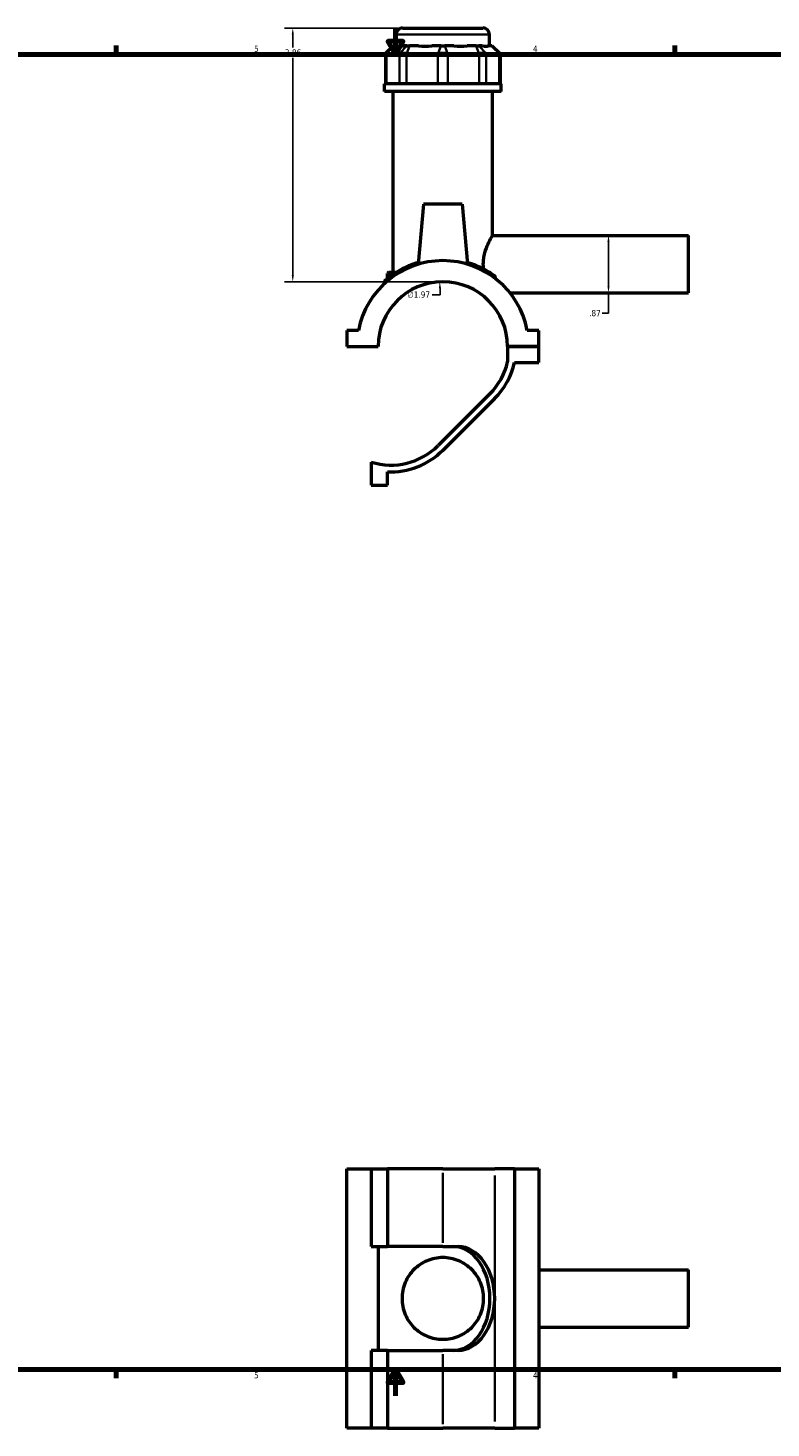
# Model space of a CAD drawing. Header units: inches. Extents: x 0.1 to 45.3, y 0.1 to 44.9.
# Tile 2 of 6: x 11.4 to 22.7, y 0.1 to 21.4. Entities that reach past the tile are written whole.
import ezdxf

# ---------------------------------------------------------------- set-up
doc = ezdxf.new("R2010")
doc.units = ezdxf.units.IN
doc.header["$MEASUREMENT"] = 0
for name, color, linetype, lineweight in [('Border (ANSI)', 7, 'Continuous', 70), ('Dimension (ANSI)', 7, 'Continuous', 25), ('Visible (ANSI)', 7, 'Continuous', 50), ('Visible Narrow (ANSI)', 7, 'Continuous', 35)]:
    doc.layers.add(name, color=color, linetype=linetype, lineweight=lineweight)
doc.styles.add('Note Text (ANSI)', font='tahoma.ttf')
doc.dimstyles.new('Default (ANSI)', dxfattribs={"dimtxt": 0.094488, "dimasz": 0.098425, "dimexe": 0.125, "dimexo": 0.0625, "dimgap": 0.031496, "dimtad": 0, "dimtih": 1, "dimtoh": 1, "dimrnd": 1e-08, "dimzin": 4, "dimdsep": 46, "dimtxsty": 'Note Text (ANSI)', "dimcen": 0.09, "dimdle": 0.393701, "dimclrd": 256, "dimclre": 256, "dimclrt": 5, "dimadec": 0, "dimazin": 1, "dimtfac": 1, "dimtofl": 0, "dimtmove": 0, "dimatfit": 3, "dimfxl": 1, "dimtolj": 1, "dimtzin": 4, "dimlwd": -1, "dimlwe": -1, "dimarcsym": 0})

# ---------------------------------------------------------------- blocks, each defined once
blk = doc.blocks.new('Borders Default Border')
at = {"layer": 'Border (ANSI)'}
for p, q in [((12.75, 21), (12.75, 21.134)), ((21.25, 21), (21.25, 21.134)), ((12.75, 1), (12.75, 0.866)), ((21.25, 1), (21.25, 0.866))]:
    blk.add_line(p, q, dxfattribs=at)
at = {"layer": 'Border (ANSI)', "flags": 128}
for points in [[(17, 21.4), (17, 21), (16.885, 21.2), (17.115, 21.2), (17, 21)], [(0.5, 1), (0.5, 21), (33.5, 21), (33.5, 1), (0.5, 1)], [(17, 0.6), (17, 1), (16.885, 0.8), (17.115, 0.8), (17, 1)]]:
    blk.add_lwpolyline(points, dxfattribs=at)
at = {"layer": 'Border (ANSI)', "color": 5, "true_color": 0x0000ff, "char_height": 0.0945, "attachment_point": 7, "style": 'Note Text (ANSI)'}
for s, insert in [('5', (14.847, 21.038)), ('4', (19.092, 21.04)), ('5', (14.847, 0.864)), ('4', (19.092, 0.866))]:
    blk.add_mtext(s, dxfattribs=dict(at, insert=insert))
blk = doc.blocks.new('*D6')
at = {"layer": 'Defpoints', "color": 0, "transparency": 16777216}
for p in [(17.672, 17.541), (17.768, 15.571)]:
    blk.add_point(p, dxfattribs=at)
at = {"layer": 'Dimension (ANSI)', "transparency": 16777216}
for p, q in [((17.557, 17.345), (17.681, 17.345)), ((17.681, 17.345), (17.677, 17.443))]:
    blk.add_line(p, q, dxfattribs=at)
blk.add_solid([(17.693, 17.444), (17.66, 17.442), (17.672, 17.541)], dxfattribs=at)
at = {"layer": 'Dimension (ANSI)', "color": 5, "transparency": 16777216, "insert": (17.18, 17.396), "char_height": 0.0945, "attachment_point": 1, "style": 'Note Text (ANSI)'}
blk.add_mtext('\\A1;∅1.97', dxfattribs=at)
blk = doc.blocks.new('*D7')
at = {"layer": 'Defpoints', "color": 0, "transparency": 16777216}
for p in [(20.028, 18.248), (20.139, 17.377), (20.241, 17.377)]:
    blk.add_point(p, dxfattribs=at)
at = {"layer": 'Dimension (ANSI)', "transparency": 16777216}
for p, q in [((20.241, 18.149), (20.241, 17.476)), ((20.241, 17.377), (20.241, 17.064)), ((20.241, 17.064), (20.142, 17.064))]:
    blk.add_line(p, q, dxfattribs=at)
for points in [[(20.224, 18.149), (20.257, 18.149), (20.241, 18.248)], [(20.224, 17.476), (20.257, 17.476), (20.241, 17.377)]]:
    blk.add_solid(points, dxfattribs=at)
at = {"layer": 'Dimension (ANSI)', "color": 5, "transparency": 16777216, "insert": (19.946, 17.114), "char_height": 0.0945, "attachment_point": 1, "style": 'Note Text (ANSI)'}
blk.add_mtext('\\A1;.87', dxfattribs=at)
blk = doc.blocks.new('*D8')
at = {"layer": 'Defpoints', "color": 0, "transparency": 16777216}
for p in [(15.436, 21.402), (17.108, 21.402), (17.72, 17.542)]:
    blk.add_point(p, dxfattribs=at)
at = {"layer": 'Dimension (ANSI)', "transparency": 16777216}
for p, q in [((17.046, 21.402), (15.311, 21.402)), ((15.436, 21.304), (15.436, 21.108)), ((15.436, 17.641), (15.436, 20.947)), ((17.657, 17.542), (15.311, 17.542))]:
    blk.add_line(p, q, dxfattribs=at)
for points in [[(15.42, 21.304), (15.453, 21.304), (15.436, 21.402)], [(15.42, 17.641), (15.453, 17.641), (15.436, 17.542)]]:
    blk.add_solid(points, dxfattribs=at)
at = {"layer": 'Dimension (ANSI)', "color": 5, "transparency": 16777216, "insert": (15.316, 21.077), "char_height": 0.0945, "attachment_point": 1, "style": 'Note Text (ANSI)'}
blk.add_mtext('\\A1;3.86', dxfattribs=at)

msp = doc.modelspace()

# ---------------------------------------------------------------- linework, layer by layer
at = {"layer": 'Visible (ANSI)'}
for p, q in [((17.01, 21.132), (17.01, 21.304)), ((17.108, 21.402), (18.331, 21.402)), ((18.43, 21.132), (18.43, 21.304)), ((16.967, 21.132), (16.849, 21.014)), ((16.967, 21.132), (16.973, 21.132)), ((17.03, 21.132), (16.973, 21.132)), ((17.17, 21.132), (17.113, 21.132)), ((17.17, 21.132), (17.213, 21.132)), ((17.351, 21.132), (17.213, 21.132)), ((17.69, 21.132), (17.552, 21.132)), ((17.69, 21.132), (17.75, 21.132)), ((17.888, 21.132), (17.75, 21.132)), ((18.227, 21.132), (18.089, 21.132)), ((18.227, 21.132), (18.269, 21.132)), ((18.326, 21.132), (18.269, 21.132)), ((18.467, 21.132), (18.41, 21.132)), ((18.467, 21.132), (18.473, 21.132)), ((18.473, 21.132), (18.591, 21.014)), ((16.864, 21.014), (16.849, 21.014)), ((16.849, 21.014), (16.849, 20.553)), ((16.864, 21.014), (17.061, 21.014)), ((17.168, 21.014), (17.061, 21.014)), ((17.168, 21.014), (17.644, 21.014)), ((17.795, 21.014), (17.644, 21.014)), ((17.795, 21.014), (18.272, 21.014)), ((18.379, 21.014), (18.272, 21.014)), ((18.379, 21.014), (18.576, 21.014)), ((18.591, 21.014), (18.576, 21.014)), ((18.591, 21.014), (18.591, 20.553)), ((18.607, 20.553), (16.832, 20.553)), ((16.832, 20.437), (16.832, 20.553)), ((18.607, 20.437), (18.607, 20.553)), ((18.607, 20.437), (16.832, 20.437)), ((16.965, 17.691), (16.965, 20.437)), ((18.474, 18.248), (18.474, 20.437)), ((17.425, 18.724), (17.345, 17.809)), ((18.015, 18.724), (17.425, 18.724)), ((18.015, 18.724), (18.095, 17.809)), ((18.474, 18.248), (21.46, 18.248)), ((21.46, 17.377), (21.46, 18.248)), ((16.896, 17.691), (16.877, 17.671)), ((16.896, 17.691), (17.02, 17.691)), ((18.42, 17.691), (18.43, 17.691)), ((16.832, 17.542), (16.832, 17.517)), ((16.989, 17.671), (16.877, 17.671)), ((16.877, 17.589), (16.877, 17.671)), ((18.456, 17.671), (18.451, 17.671)), ((18.738, 17.377), (21.46, 17.377)), ((16.436, 16.803), (16.26, 16.803)), ((16.26, 16.803), (16.26, 16.558)), ((19.18, 16.803), (19.004, 16.803)), ((19.18, 16.558), (19.18, 16.803)), ((16.26, 16.558), (16.734, 16.558)), ((18.706, 16.558), (19.18, 16.558)), ((19.18, 16.558), (18.706, 16.558)), ((18.706, 16.558), (18.706, 16.325)), ((19.18, 16.314), (19.18, 16.558)), ((18.808, 16.314), (19.18, 16.314)), ((18.436, 15.84), (17.647, 15.051)), ((17.72, 14.979), (18.509, 15.768)), ((16.631, 14.8), (16.631, 14.449)), ((16.876, 14.449), (16.876, 14.654)), ((16.631, 14.449), (16.876, 14.449)), ((16.26, 4.05), (16.631, 4.05)), ((16.26, 0.11), (16.26, 4.05)), ((16.631, 4.05), (16.631, 2.869)), ((16.631, 4.05), (16.876, 4.05)), ((16.876, 4.05), (16.876, 2.869)), ((17.72, 4.05), (16.876, 4.05)), ((17.72, 4.05), (18.509, 4.05)), ((18.808, 4.05), (18.509, 4.05)), ((18.808, 4.05), (18.808, 0.11)), ((18.808, 4.05), (19.18, 4.05)), ((19.18, 4.05), (19.18, 0.11)), ((16.631, 2.869), (16.876, 2.869)), ((16.734, 2.869), (16.734, 1.291)), ((17.72, 2.869), (16.876, 2.869)), ((17.72, 2.869), (17.951, 2.869)), ((19.18, 2.515), (21.46, 2.515)), ((21.46, 1.645), (21.46, 2.515)), ((19.18, 1.645), (21.46, 1.645)), ((16.876, 1.291), (16.631, 1.291)), ((16.631, 1.291), (16.631, 0.11)), ((16.876, 1.291), (17.72, 1.291)), ((16.876, 1.291), (16.876, 0.11)), ((17.951, 1.291), (17.72, 1.291)), ((16.631, 0.11), (16.26, 0.11)), ((16.876, 0.11), (16.631, 0.11)), ((16.876, 0.11), (17.72, 0.11)), ((18.509, 0.11), (17.72, 0.11)), ((18.509, 0.11), (18.808, 0.11)), ((19.18, 0.11), (18.808, 0.11))]:
    msp.add_line(p, q, dxfattribs=at)
for centre, radius, start, end in [((17.108, 21.304), 0.0986, 90, 180), ((18.331, 21.304), 0.0986, 0, 90), ((17.72, 16.556), 1.308, 10.8674, 169.1326), ((17.72, 16.556), 0.986, 0.1144, 179.8856), ((16.852, 17.542), 0.0197, 131.3503, 180), ((17.72, 16.556), 1.013, 315, 346.8133), ((17.72, 16.556), 1.115, 315, 347.4355), ((16.931, 15.768), 1.013, 252.7751, 315), ((16.931, 15.768), 1.115, 267.1546, 315)]:
    msp.add_arc(centre, radius, start, end, dxfattribs=at)
for centre, major_axis, ratio, start_param, end_param in [((17.72, 21.834), (-0.696, -0.696), 0.198912, 0.042463, 0.350237), ((17.72, 21.834), (0.59, 0.59), 0.668179, 3.576754, 3.884528), ((17.72, 21.834), (0.59, -0.59), 0.668179, 5.54025, 5.848024), ((17.72, 21.834), (0.696, -0.696), 0.198912, 5.932949, 6.240723), ((17.878, 2.08), (0, 0.789), 0.707107, 4.712389, 6.283185), ((17.951, 2.08), (0, 0.789), 0.707107, 4.712389, 6.283185), ((17.878, 2.08), (0, -0.789), 0.707107, 0, 1.570796), ((17.951, 2.08), (0, -0.789), 0.707107, 0, 1.570796)]:
    msp.add_ellipse(centre, major_axis=major_axis, ratio=ratio, start_param=start_param, end_param=end_param, dxfattribs=at)
for points, knots in [([(18.341, 17.736), (18.338, 17.762), (18.336, 17.787), (18.336, 17.841), (18.338, 17.869), (18.346, 17.926), (18.352, 17.954), (18.373, 18.034), (18.392, 18.082), (18.426, 18.158), (18.443, 18.191), (18.468, 18.236), (18.474, 18.248), (18.474, 18.248)], [-3.617366, -3.617366, -3.617366, -3.617366, -3.425424, -3.425424, -3.210764, -3.210764, -2.996104, -2.996104, -2.566785, -2.566785, -2.139748, -2.139748, -1.712712, -1.712712, -1.712712, -1.712712]), ([(17.347, 17.836), (17.294, 17.821), (17.244, 17.803), (17.117, 17.749), (17.048, 17.71), (16.936, 17.637), (16.893, 17.603), (16.852, 17.568), (16.842, 17.56), (16.839, 17.557), (16.839, 17.557), (16.839, 17.557)], [11.576288, 11.576288, 11.576288, 11.576288, 12.026671, 12.026671, 12.807701, 12.807701, 13.596932, 13.596932, 14.063122, 14.063122, 14.150853, 14.150853, 14.150853, 14.150853]), ([(18.503, 17.635), (18.502, 17.636), (18.501, 17.637), (18.461, 17.666), (18.411, 17.698), (18.282, 17.768), (18.198, 17.805), (18.1, 17.834), (18.097, 17.835), (18.093, 17.836)], [8.133256, 8.133256, 8.133256, 8.133256, 8.148242, 8.148242, 8.813744, 8.813744, 9.617751, 9.617751, 9.649983, 9.649983, 9.649983, 9.649983]), ([(18.519, 17.612), (18.518, 17.616), (18.516, 17.62), (18.512, 17.627), (18.51, 17.63), (18.505, 17.634), (18.504, 17.635), (18.503, 17.635)], [-0.07813518, -0.07813518, -0.07813518, -0.07813518, -0.04521812, -0.04521812, -0.01150703, -0.01150703, 0, 0, 0, 0]), ([(17.099, 2.08), (17.099, 2.121), (17.103, 2.162), (17.119, 2.243), (17.131, 2.283), (17.179, 2.397), (17.226, 2.466), (17.334, 2.573), (17.403, 2.621), (17.517, 2.669), (17.557, 2.681), (17.638, 2.698), (17.68, 2.702), (17.76, 2.702), (17.801, 2.698), (17.883, 2.681), (17.923, 2.669), (18.037, 2.621), (18.106, 2.573), (18.213, 2.466), (18.261, 2.397), (18.309, 2.283), (18.321, 2.243), (18.337, 2.162), (18.341, 2.121), (18.341, 2.04), (18.337, 1.998), (18.321, 1.917), (18.309, 1.877), (18.261, 1.763), (18.213, 1.695), (18.106, 1.587), (18.037, 1.54), (17.923, 1.492), (17.883, 1.479), (17.801, 1.463), (17.76, 1.459), (17.68, 1.459), (17.638, 1.463), (17.557, 1.479), (17.517, 1.492), (17.403, 1.54), (17.334, 1.587), (17.226, 1.695), (17.179, 1.763), (17.131, 1.877), (17.119, 1.917), (17.103, 1.998), (17.099, 2.04), (17.099, 2.08)], [0, 0, 0, 0, 0.309156, 0.309156, 0.618311, 0.618311, 1.236622, 1.236622, 1.849847, 1.849847, 2.15646, 2.15646, 2.463072, 2.463072, 2.769684, 2.769684, 3.076297, 3.076297, 3.689522, 3.689522, 4.307833, 4.307833, 4.616988, 4.616988, 4.926144, 4.926144, 5.2353, 5.2353, 5.544455, 5.544455, 6.162766, 6.162766, 6.775991, 6.775991, 7.082604, 7.082604, 7.389216, 7.389216, 7.695828, 7.695828, 8.002441, 8.002441, 8.615666, 8.615666, 9.233977, 9.233977, 9.543132, 9.543132, 9.852288, 9.852288, 9.852288, 9.852288])]:
    msp.add_open_spline(points, degree=3, knots=knots, dxfattribs=at)
for points in [[(18.456, 17.671), (18.447, 17.678), (18.438, 17.684), (18.43, 17.691)], [(18.457, 17.668), (18.456, 17.669), (18.456, 17.67), (18.456, 17.671)], [(18.526, 17.586), (18.524, 17.595), (18.521, 17.603), (18.519, 17.612)]]:
    msp.add_open_spline(points, degree=3, dxfattribs=at)
at = {"layer": 'Visible Narrow (ANSI)'}
for p, q in [((18.421, 21.304), (17.019, 21.304)), ((16.967, 21.126), (16.869, 21.02)), ((17.165, 21.126), (17.066, 21.02)), ((17.211, 21.126), (17.17, 21.02)), ((17.687, 21.126), (17.647, 21.02)), ((17.752, 21.126), (17.793, 21.02)), ((18.229, 21.126), (18.27, 21.02)), ((18.275, 21.126), (18.373, 21.02)), ((18.472, 21.126), (18.571, 21.02)), ((16.864, 20.576), (16.864, 20.991)), ((17.061, 20.991), (17.061, 20.576)), ((17.168, 20.576), (17.168, 20.991)), ((17.644, 20.991), (17.644, 20.576)), ((17.795, 20.576), (17.795, 20.991)), ((18.272, 20.991), (18.272, 20.576)), ((18.379, 20.576), (18.379, 20.991)), ((18.576, 20.991), (18.576, 20.576)), ((17.72, 3.991), (17.72, 2.928)), ((18.509, 3.952), (18.509, 2.179)), ((18.509, 1.982), (18.509, 0.209)), ((17.72, 1.232), (17.72, 0.169))]:
    msp.add_line(p, q, dxfattribs=at)
for points, knots in [([(16.832, 17.542), (16.832, 17.542), (16.833, 17.543), (16.836, 17.545), (16.845, 17.553), (16.887, 17.587), (16.93, 17.621), (17.043, 17.693), (17.113, 17.731), (17.24, 17.784), (17.291, 17.802), (17.345, 17.818)], [-14.150853, -14.150853, -14.150853, -14.150853, -14.063122, -14.063122, -13.596932, -13.596932, -12.807701, -12.807701, -12.026671, -12.026671, -11.572912, -11.572912, -11.572912, -11.572912]), ([(18.094, 17.818), (18.099, 17.817), (18.103, 17.815), (18.202, 17.786), (18.286, 17.75), (18.416, 17.681), (18.467, 17.649), (18.511, 17.618), (18.515, 17.615), (18.519, 17.612)], [-9.653359, -9.653359, -9.653359, -9.653359, -9.617751, -9.617751, -8.813744, -8.813744, -8.148242, -8.148242, -8.075016, -8.075016, -8.075016, -8.075016])]:
    msp.add_open_spline(points, degree=3, knots=knots, dxfattribs=at)

# ---------------------------------------------------------------- block references
msp.add_blockref('Borders Default Border', (0, 0))

# ---------------------------------------------------------------- dimensions: what is measured, and where the dimension line sits
at = {"layer": 'Dimension (ANSI)'}
for base, p1, p2, angle, override, picture, middle in [((15.436, 21.402), (17.72, 17.542), (17.108, 21.402), 90, {"dimgap": 0.031496, "dimdec": 2, "dimtol": 0, "dimlim": 0, "dimtp": 0, "dimtm": 0, "dimtdec": 2, "dimatfit": 1}, '*D8', (15.436, 21.027)), ((20.241, 17.377), (20.028, 18.248), (20.139, 17.377), 270, {"dimgap": 0.031496, "dimdec": 2, "dimse1": 1, "dimse2": 1, "dimtol": 0, "dimlim": 0, "dimtp": 0, "dimtm": 0, "dimtdec": 2, "dimatfit": 2}, '*D7', (20.028, 17.064))]:
    dim = msp.add_linear_dim(base=base, p1=p1, p2=p2, angle=angle, dimstyle='Default (ANSI)', override=override, dxfattribs=at)
    dim.commit()
    dim.dimension.update_dxf_attribs({"geometry": picture, "text_midpoint": middle, "dimtype": 160})
dim = msp.add_diameter_dim_2p(p1=(17.768, 15.571), p2=(17.672, 17.541), dimstyle='Default (ANSI)', override={"dimgap": 0.031496, "dimdec": 2, "dimlfac": 1, "dimtol": 0, "dimlim": 0, "dimtp": 0, "dimtm": 0, "dimtdec": 2}, dxfattribs=at)
dim.commit()
dim.dimension.update_dxf_attribs({"geometry": '*D6', "text_midpoint": (17.353, 17.345), "dimtype": 163})

doc.saveas('drawing.dxf')
